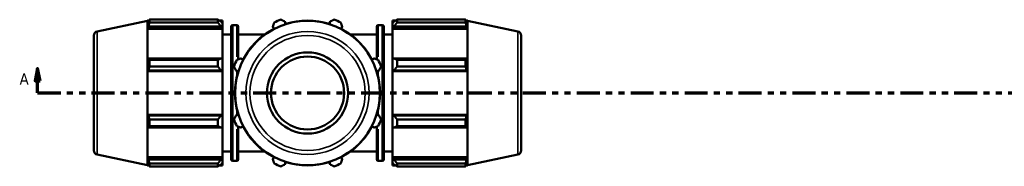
# Model space of a CAD drawing. Header units: inches. Extents: x 0.1 to 63.5, y -23.5 to 45.1.
# Tile 6 of 7: x 20.5 to 36.4, y 31.7 to 34.1. Entities that reach past the tile are written whole.
import ezdxf

# ---------------------------------------------------------------- set-up
doc = ezdxf.new("R2010")
doc.units = ezdxf.units.IN
doc.header["$MEASUREMENT"] = 0
doc.linetypes.add('DOUBLE_DASH_CHAIN', pattern=[1.2403, 0.6614, -0.0827, 0.1654, -0.0827, 0.1654, -0.0827])
for name, color, linetype, lineweight in [('Section Line (ANSI)', 7, 'DOUBLE_DASH_CHAIN', 70), ('Visible (ANSI)', 7, 'Continuous', 50), ('Visible Narrow (ANSI)', 7, 'Continuous', 35)]:
    doc.layers.add(name, color=color, linetype=linetype, lineweight=lineweight)
doc.styles.add('Label Text (ANSI)', font='tahoma.ttf')

# ---------------------------------------------------------------- blocks, each defined once
blk = doc.blocks.new('2dTransSection0')
at = {"layer": 'Section Line (ANSI)', "linetype": 'Continuous'}
for p, q in [((20.794, 33.322), (20.754, 33.125)), ((20.794, 33.125), (20.794, 33.322)), ((20.833, 33.125), (20.794, 33.322)), ((20.754, 33.125), (20.833, 33.125)), ((20.794, 32.929), (20.794, 33.125)), ((20.794, 32.929), (21.168, 32.929))]:
    blk.add_line(p, q, dxfattribs=at)
at = {"layer": 'Section Line (ANSI)', "linetype": 'DOUBLE_DASH_CHAIN', "ltscale": 0.558869}
blk.add_line((20.794, 32.929), (46.122, 32.929), dxfattribs=at)
at = {"layer": 'Section Line (ANSI)', "linetype": 'Continuous', "flags": 128}
blk.add_lwpolyline([(20.833, 33.125), (20.794, 33.322), (20.754, 33.125), (20.833, 33.125)], dxfattribs=at)
at = {"layer": 'Section Line (ANSI)'}
blk.add_solid([(20.833, 33.125), (20.794, 33.322), (20.754, 33.125), (20.833, 33.125)], dxfattribs=at)
at = {"layer": 'Section Line (ANSI)', "insert": (20.504, 33.066), "char_height": 0.18, "attachment_point": 7, "style": 'Label Text (ANSI)'}
blk.add_mtext('A', dxfattribs=at)

msp = doc.modelspace()

# ---------------------------------------------------------------- linework, layer by layer
at = {"layer": 'Visible (ANSI)'}
for p, q in [((21.7538, 33.9229), (22.5669, 34.0958)), ((22.5669, 34.0958), (22.5684, 34.1004)), ((22.5669, 34.0958), (22.5669, 31.7615)), ((22.5684, 34.1004), (22.5684, 34.0462)), ((22.5899, 34.1004), (22.5684, 34.1004)), ((22.5807, 34.0822), (22.5684, 34.0462)), ((22.5684, 33.968), (22.5807, 34.0016)), ((22.5807, 34.0016), (23.7527, 34.0016)), ((22.597, 34.1142), (23.7023, 34.1142)), ((22.597, 34.1142), (22.597, 34.0686)), ((23.7023, 34.0686), (22.597, 34.0686)), ((23.7023, 34.0686), (23.7023, 34.1142)), ((23.7779, 34.1004), (23.7242, 34.1004)), ((23.7779, 34.0582), (23.7527, 34.0822)), ((23.7527, 34.0016), (23.7779, 33.9792)), ((23.7779, 34.0582), (23.7779, 34.1004)), ((23.7779, 34.0582), (23.7779, 33.9792)), ((23.9159, 31.8586), (23.9159, 33.9986)), ((24.005, 34.0248), (23.9421, 34.0248)), ((24.0312, 33.9986), (24.0312, 33.4732)), ((24.5883, 34.0016), (24.6058, 33.968)), ((24.7945, 34.0462), (24.7831, 34.0822)), ((25.5106, 34.0822), (25.4992, 34.0462)), ((25.6879, 33.968), (25.7054, 34.0016)), ((26.2625, 33.4732), (26.2625, 33.9986)), ((26.2887, 34.0248), (26.3516, 34.0248)), ((26.3779, 33.9986), (26.3779, 31.8586)), ((26.5159, 34.1004), (26.5159, 34.0582)), ((26.5159, 34.1004), (26.5695, 34.1004)), ((26.5411, 34.0822), (26.5159, 34.0582)), ((26.5159, 33.9792), (26.5159, 34.0582)), ((26.5159, 33.9792), (26.5411, 34.0016)), ((26.5411, 34.0016), (27.7131, 34.0016)), ((26.5915, 34.1142), (26.5915, 34.0686)), ((26.5915, 34.1142), (27.6967, 34.1142)), ((27.6967, 34.0686), (26.5915, 34.0686)), ((27.6967, 34.0686), (27.6967, 34.1142)), ((27.7038, 34.1004), (27.7253, 34.1004)), ((27.7253, 34.0462), (27.7131, 34.0822)), ((27.7131, 34.0016), (27.7253, 33.968)), ((27.7253, 34.0462), (27.7253, 34.1004)), ((27.7269, 34.0958), (27.7253, 34.1004)), ((27.7269, 31.7615), (27.7269, 34.0958)), ((28.5399, 33.9229), (27.7269, 34.0958)), ((21.7019, 31.9984), (21.7019, 33.8588)), ((22.5684, 33.968), (22.5684, 33.4697)), ((23.7779, 33.968), (22.5684, 33.968)), ((23.7779, 33.9792), (23.7779, 33.968)), ((23.7779, 33.4755), (23.7779, 33.968)), ((23.9159, 33.8736), (23.7779, 33.8736)), ((24.454, 33.8736), (24.0312, 33.8736)), ((26.2625, 33.8736), (25.8397, 33.8736)), ((26.3779, 33.8736), (26.5159, 33.8736)), ((26.5159, 33.968), (26.5159, 33.9792)), ((26.5159, 33.968), (26.5159, 33.4755)), ((26.5159, 33.968), (27.7253, 33.968)), ((27.7253, 33.4697), (27.7253, 33.968)), ((28.5919, 33.8588), (28.5919, 31.9984)), ((22.5807, 33.4872), (22.5684, 33.4697)), ((23.7527, 33.4872), (22.5807, 33.4872)), ((22.597, 33.4653), (23.7023, 33.4653)), ((22.597, 33.4653), (22.597, 33.3553)), ((23.7023, 33.3553), (22.597, 33.3553)), ((23.7023, 33.3553), (23.7023, 33.4653)), ((23.7779, 33.4755), (23.7527, 33.4872)), ((23.7779, 33.4755), (23.7779, 33.2848)), ((24.1075, 33.4697), (24.0739, 33.4872)), ((26.2198, 33.4872), (26.1863, 33.4697)), ((26.5411, 33.4872), (26.5159, 33.4755)), ((26.5159, 33.2848), (26.5159, 33.4755)), ((27.7131, 33.4872), (26.5411, 33.4872)), ((26.5915, 33.4653), (26.5915, 33.3553)), ((26.5915, 33.4653), (27.6967, 33.4653)), ((27.6967, 33.3553), (26.5915, 33.3553)), ((27.6967, 33.3553), (27.6967, 33.4653)), ((27.7253, 33.4697), (27.7131, 33.4872)), ((22.5684, 33.281), (22.5807, 33.2924)), ((22.5684, 33.281), (22.5684, 32.5763)), ((23.7779, 33.281), (22.5684, 33.281)), ((22.5807, 33.2924), (23.7527, 33.2924)), ((23.7527, 33.2924), (23.7779, 33.2848)), ((23.7779, 33.2848), (23.7779, 33.281)), ((23.7779, 32.5763), (23.7779, 33.281)), ((23.9932, 33.2924), (24.0293, 33.281)), ((26.2644, 33.281), (26.3005, 33.2924)), ((26.5159, 33.2848), (26.5411, 33.2924)), ((26.5159, 33.281), (26.5159, 33.2848)), ((26.5159, 33.281), (26.5159, 32.5763)), ((26.5159, 33.281), (27.7253, 33.281)), ((26.5411, 33.2924), (27.7131, 33.2924)), ((27.7131, 33.2924), (27.7253, 33.281)), ((27.7253, 32.5763), (27.7253, 33.281)), ((22.5807, 32.5649), (22.5684, 32.5763)), ((23.7779, 32.5763), (22.5684, 32.5763)), ((23.7527, 32.5649), (22.5807, 32.5649)), ((23.7779, 32.5725), (23.7527, 32.5649)), ((23.7779, 32.5763), (23.7779, 32.5725)), ((23.7779, 32.5725), (23.7779, 32.3817)), ((24.0293, 32.5763), (23.9932, 32.5649)), ((26.3005, 32.5649), (26.2644, 32.5763)), ((26.5159, 32.5725), (26.5159, 32.5763)), ((26.5159, 32.5763), (27.7253, 32.5763)), ((26.5159, 32.3817), (26.5159, 32.5725)), ((26.5411, 32.5649), (26.5159, 32.5725)), ((27.7131, 32.5649), (26.5411, 32.5649)), ((27.7253, 32.5763), (27.7131, 32.5649)), ((22.597, 32.502), (23.7023, 32.502)), ((22.597, 32.502), (22.597, 32.392)), ((23.7023, 32.392), (23.7023, 32.502)), ((26.5915, 32.502), (26.5915, 32.392)), ((26.5915, 32.502), (27.6967, 32.502)), ((27.6967, 32.392), (27.6967, 32.502)), ((22.5684, 32.3875), (22.5684, 31.8892)), ((22.5684, 32.3875), (22.5807, 32.3701)), ((22.5807, 32.3701), (23.7527, 32.3701)), ((23.7023, 32.392), (22.597, 32.392)), ((23.7527, 32.3701), (23.7779, 32.3817)), ((23.7779, 31.8892), (23.7779, 32.3817)), ((24.0312, 32.384), (24.0312, 31.8586)), ((24.0739, 32.3701), (24.1075, 32.3875)), ((26.1863, 32.3875), (26.2198, 32.3701)), ((26.2625, 31.8586), (26.2625, 32.384)), ((26.5159, 32.3817), (26.5159, 31.8892)), ((26.5159, 32.3817), (26.5411, 32.3701)), ((26.5411, 32.3701), (27.7131, 32.3701)), ((27.6967, 32.392), (26.5915, 32.392)), ((27.7131, 32.3701), (27.7253, 32.3875)), ((27.7253, 31.8892), (27.7253, 32.3875)), ((21.7538, 31.9343), (22.5669, 31.7615)), ((23.9159, 31.9836), (23.7779, 31.9836)), ((24.454, 31.9836), (24.0312, 31.9836)), ((26.2625, 31.9836), (25.8397, 31.9836)), ((26.3779, 31.9836), (26.5159, 31.9836)), ((28.5399, 31.9343), (27.7269, 31.7615)), ((22.5669, 31.7615), (22.5684, 31.7568)), ((22.5807, 31.8557), (22.5684, 31.8892)), ((23.7779, 31.8892), (22.5684, 31.8892)), ((22.5684, 31.8111), (22.5684, 31.7568)), ((22.5684, 31.8111), (22.5807, 31.775)), ((23.7527, 31.8557), (22.5807, 31.8557)), ((22.597, 31.7886), (23.7023, 31.7886)), ((22.597, 31.7886), (22.597, 31.7431)), ((23.7023, 31.7431), (23.7023, 31.7886)), ((23.7779, 31.878), (23.7527, 31.8557)), ((23.7527, 31.775), (23.7779, 31.799)), ((23.7779, 31.8892), (23.7779, 31.878)), ((23.7779, 31.878), (23.7779, 31.799)), ((23.7779, 31.7568), (23.7779, 31.799)), ((24.005, 31.8324), (23.9421, 31.8324)), ((24.6058, 31.8892), (24.5883, 31.8557)), ((24.7831, 31.775), (24.7945, 31.8111)), ((25.4992, 31.8111), (25.5106, 31.775)), ((25.7054, 31.8557), (25.6879, 31.8892)), ((26.2887, 31.8324), (26.3516, 31.8324)), ((26.5159, 31.878), (26.5159, 31.8892)), ((26.5159, 31.8892), (27.7253, 31.8892)), ((26.5159, 31.799), (26.5159, 31.878)), ((26.5411, 31.8557), (26.5159, 31.878)), ((26.5159, 31.799), (26.5159, 31.7568)), ((26.5159, 31.799), (26.5411, 31.775)), ((27.7131, 31.8557), (26.5411, 31.8557)), ((26.5915, 31.7886), (26.5915, 31.7431)), ((26.5915, 31.7886), (27.6967, 31.7886)), ((27.6967, 31.7431), (27.6967, 31.7886)), ((27.7253, 31.8892), (27.7131, 31.8557)), ((27.7131, 31.775), (27.7253, 31.8111)), ((27.7253, 31.7568), (27.7253, 31.8111)), ((27.7269, 31.7615), (27.7253, 31.7568)), ((22.5899, 31.7568), (22.5684, 31.7568)), ((23.7023, 31.7431), (22.597, 31.7431)), ((23.7779, 31.7568), (23.7242, 31.7568)), ((26.5159, 31.7568), (26.5695, 31.7568)), ((27.6967, 31.7431), (26.5915, 31.7431)), ((27.7038, 31.7568), (27.7253, 31.7568))]:
    msp.add_line(p, q, dxfattribs=at)
for radius in [1.1671, 0.6555, 0.59]:
    msp.add_circle((25.1469, 32.9286), radius, dxfattribs=at)
for centre, radius, start, end in [((23.9421, 33.9986), 0.0262, 90, 180), ((24.005, 33.9986), 0.0262, 0, 90), ((25.1469, 32.9286), 1.26, 109.79198, 115.20802), ((25.1469, 32.9286), 1.1718, 72.5, 107.5), ((25.1469, 32.9286), 1.26, 64.79198, 70.20802), ((26.2887, 33.9986), 0.0262, 90, 180), ((26.3516, 33.9986), 0.0262, 0, 90), ((21.7674, 33.8588), 0.0656, 102, 180), ((25.1469, 32.9286), 1.1718, 117.5, 152.5), ((25.1469, 32.9286), 1.1718, 27.5, 62.5), ((28.5263, 33.8588), 0.0656, 0, 78), ((25.1469, 32.9286), 1.26, 154.79198, 160.20802), ((25.1469, 32.9286), 1.26, 19.79198, 25.20802), ((25.1469, 32.9286), 1.1718, 162.5, 197.5), ((25.1469, 32.9286), 1.1718, 342.5, 17.5), ((25.1469, 32.9286), 1.26, 199.79198, 205.20802), ((25.1469, 32.9286), 1.26, 334.79198, 340.20802), ((25.1469, 32.9286), 1.1718, 207.5, 242.5), ((25.1469, 32.9286), 1.1718, 297.5, 332.5), ((21.7674, 31.9984), 0.0656, 180, 258), ((28.5263, 31.9984), 0.0656, 282, 0), ((23.9421, 31.8586), 0.0262, 180, 270), ((24.005, 31.8586), 0.0262, 270, 0), ((25.1469, 32.9286), 1.26, 244.79198, 250.20802), ((25.1469, 32.9286), 1.1718, 252.5, 287.5), ((25.1469, 32.9286), 1.26, 289.79198, 295.20802), ((26.2887, 31.8586), 0.0262, 180, 270), ((26.3516, 31.8586), 0.0262, 270, 0)]:
    msp.add_arc(centre, radius, start, end, dxfattribs=at)
for points, weights in [([(22.5807, 34.0822), (22.5885, 34.0979), (22.597, 34.1142)], [1.00074428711, 1.00078063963, 1]), ([(22.597, 34.0686), (22.5885, 34.0344), (22.5807, 34.0016)], [1, 1.00078063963, 1.00074428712]), ([(23.7527, 34.0822), (23.7285, 34.0979), (23.7023, 34.1142)], [1.00606114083, 1.011591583, 1.01632209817]), ([(23.7023, 34.0686), (23.7285, 34.0344), (23.7527, 34.0016)], [1.01632209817, 1.011591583, 1.00606114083]), ([(24.5883, 34.0016), (24.599, 34.0344), (24.6102, 34.0686)], [1.00074428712, 1.00078063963, 1]), ([(24.7202, 34.1142), (24.7523, 34.0979), (24.7831, 34.0822)], [1, 1.00078063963, 1.00074428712]), ([(25.5106, 34.0822), (25.5414, 34.0979), (25.5735, 34.1142)], [1.00074428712, 1.00078063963, 1]), ([(25.6835, 34.0686), (25.6947, 34.0344), (25.7054, 34.0016)], [1, 1.00078063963, 1.00074428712]), ([(26.5915, 34.1142), (26.5652, 34.0979), (26.5411, 34.0822)], [1.01632209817, 1.011591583, 1.00606114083]), ([(26.5411, 34.0016), (26.5652, 34.0344), (26.5915, 34.0686)], [1.00606114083, 1.011591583, 1.01632209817]), ([(27.6967, 34.1142), (27.7052, 34.0979), (27.7131, 34.0822)], [1, 1.00078063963, 1.00074428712]), ([(27.7131, 34.0016), (27.7052, 34.0344), (27.6967, 34.0686)], [1.00074428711, 1.00078063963, 1]), ([(22.5807, 33.4872), (22.5885, 33.4764), (22.597, 33.4653)], [1.00074428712, 1.00078063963, 1]), ([(22.597, 33.3553), (22.5885, 33.3232), (22.5807, 33.2924)], [1, 1.00078063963, 1.00074428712]), ([(23.7527, 33.4872), (23.7285, 33.4764), (23.7023, 33.4653)], [1.00606114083, 1.011591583, 1.01632209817]), ([(23.7023, 33.3553), (23.7285, 33.3232), (23.7527, 33.2924)], [1.01632209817, 1.011591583, 1.00606114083]), ([(23.9932, 33.2924), (23.9776, 33.3232), (23.9613, 33.3553)], [1.00074428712, 1.00078063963, 1]), ([(24.0068, 33.4653), (24.0411, 33.4764), (24.0739, 33.4872)], [1, 1.00078063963, 1.00074428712]), ([(26.2198, 33.4872), (26.2526, 33.4764), (26.2869, 33.4653)], [1.00074428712, 1.00078063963, 1]), ([(26.3324, 33.3553), (26.3161, 33.3232), (26.3005, 33.2924)], [1, 1.00078063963, 1.00074428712]), ([(26.5915, 33.4653), (26.5652, 33.4764), (26.5411, 33.4872)], [1.01632209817, 1.011591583, 1.00606114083]), ([(26.5411, 33.2924), (26.5652, 33.3232), (26.5915, 33.3553)], [1.00606114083, 1.011591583, 1.01632209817]), ([(27.6967, 33.4653), (27.7052, 33.4764), (27.7131, 33.4872)], [1, 1.00078063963, 1.00074428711]), ([(27.7131, 33.2924), (27.7052, 33.3232), (27.6967, 33.3553)], [1.00074428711, 1.00078063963, 1]), ([(22.5807, 32.5649), (22.5885, 32.5341), (22.597, 32.502)], [1.00074428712, 1.00078063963, 1]), ([(23.7527, 32.5649), (23.7285, 32.5341), (23.7023, 32.502)], [1.00606114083, 1.011591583, 1.01632209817]), ([(23.9613, 32.502), (23.9776, 32.5341), (23.9932, 32.5649)], [1, 1.00078063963, 1.00074428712]), ([(26.3005, 32.5649), (26.3161, 32.5341), (26.3324, 32.502)], [1.00074428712, 1.00078063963, 1]), ([(26.5915, 32.502), (26.5652, 32.5341), (26.5411, 32.5649)], [1.01632209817, 1.011591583, 1.00606114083]), ([(27.6967, 32.502), (27.7052, 32.5341), (27.7131, 32.5649)], [1, 1.00078063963, 1.00074428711]), ([(22.597, 32.392), (22.5885, 32.3808), (22.5807, 32.3701)], [1, 1.00078063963, 1.00074428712]), ([(23.7023, 32.392), (23.7285, 32.3808), (23.7527, 32.3701)], [1.01632209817, 1.011591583, 1.00606114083]), ([(24.0739, 32.3701), (24.0411, 32.3808), (24.0068, 32.392)], [1.00074428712, 1.00078063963, 1]), ([(26.2869, 32.392), (26.2526, 32.3808), (26.2198, 32.3701)], [1, 1.00078063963, 1.00074428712]), ([(26.5411, 32.3701), (26.5652, 32.3808), (26.5915, 32.392)], [1.00606114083, 1.011591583, 1.01632209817]), ([(27.7131, 32.3701), (27.7052, 32.3808), (27.6967, 32.392)], [1.00074428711, 1.00078063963, 1]), ([(22.5807, 31.8557), (22.5885, 31.8228), (22.597, 31.7886)], [1.00074428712, 1.00078063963, 1]), ([(22.597, 31.7431), (22.5885, 31.7594), (22.5807, 31.775)], [1, 1.00078063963, 1.00074428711]), ([(23.7527, 31.8557), (23.7285, 31.8228), (23.7023, 31.7886)], [1.00606114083, 1.011591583, 1.01632209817]), ([(23.7023, 31.7431), (23.7285, 31.7594), (23.7527, 31.775)], [1.01632209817, 1.011591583, 1.00606114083]), ([(24.6102, 31.7886), (24.599, 31.8228), (24.5883, 31.8557)], [1, 1.00078063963, 1.00074428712]), ([(24.7831, 31.775), (24.7523, 31.7594), (24.7202, 31.7431)], [1.00074428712, 1.00078063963, 1]), ([(25.5735, 31.7431), (25.5414, 31.7594), (25.5106, 31.775)], [1, 1.00078063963, 1.00074428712]), ([(25.7054, 31.8557), (25.6947, 31.8228), (25.6835, 31.7886)], [1.00074428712, 1.00078063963, 1]), ([(26.5915, 31.7886), (26.5652, 31.8228), (26.5411, 31.8557)], [1.01632209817, 1.011591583, 1.00606114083]), ([(26.5411, 31.775), (26.5652, 31.7594), (26.5915, 31.7431)], [1.00606114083, 1.011591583, 1.01632209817]), ([(27.6967, 31.7886), (27.7052, 31.8228), (27.7131, 31.8557)], [1, 1.00078063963, 1.00074428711]), ([(27.7131, 31.775), (27.7052, 31.7594), (27.6967, 31.7431)], [1.00074428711, 1.00078063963, 1])]:
    msp.add_rational_spline(points, weights, degree=2, dxfattribs=at)
at = {"layer": 'Visible Narrow (ANSI)'}
for p, q in [((23.9421, 34.0113), (23.9421, 31.8459)), ((24.005, 33.5114), (24.005, 34.0233)), ((26.2887, 34.0233), (26.2887, 33.5114)), ((26.3516, 31.8459), (26.3516, 34.0113)), ((21.7538, 33.9107), (21.7538, 31.9466)), ((28.5399, 31.9466), (28.5399, 33.9107)), ((24.005, 33.1966), (24.005, 33.2839)), ((26.2887, 33.2839), (26.2887, 33.1966)), ((24.005, 32.5734), (24.005, 32.6606)), ((26.2887, 32.6606), (26.2887, 32.5734)), ((24.005, 31.834), (24.005, 32.3458)), ((26.2887, 32.3458), (26.2887, 31.834))]:
    msp.add_line(p, q, dxfattribs=at)
for radius in [0.9943, 0.9302]:
    msp.add_circle((25.1469, 32.9286), radius, dxfattribs=at)

# ---------------------------------------------------------------- block references
at = {"layer": 'Section Line (ANSI)'}
msp.add_blockref('2dTransSection0', (0, 0), dxfattribs=at)

doc.saveas('drawing.dxf')
